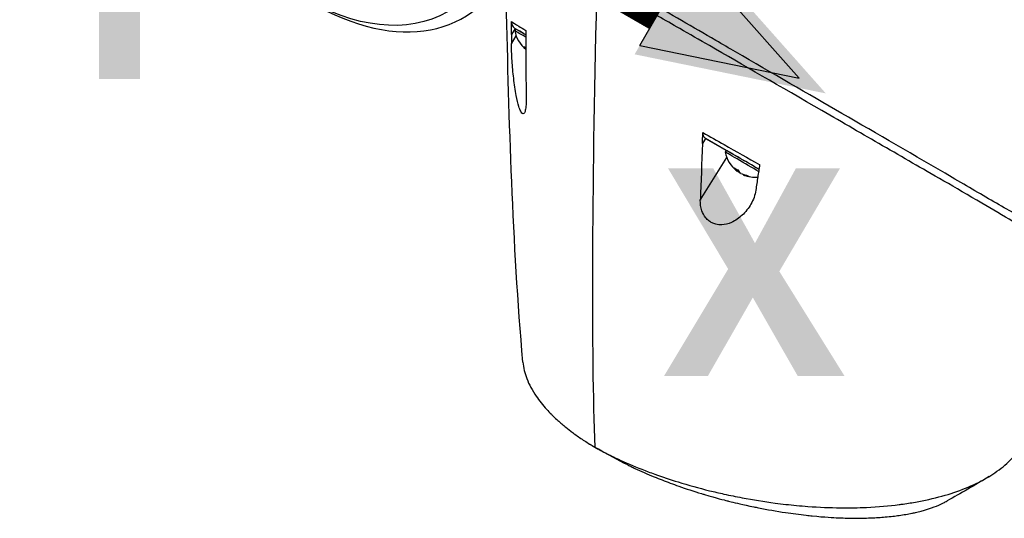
# Model space of a CAD drawing. Header units: millimetres. Extents: x 0 to 5219, y 0 to 2970.
# Tile 227 of 233: x 3242 to 3388, y 2369 to 2442. Entities that reach past the tile are written whole.
import ezdxf

# ---------------------------------------------------------------- set-up
doc = ezdxf.new("R2010")
doc.units = ezdxf.units.MM
doc.header["$LTSCALE"] = 0.2
for name, color, linetype in [('01_Object Line', 4, 'Continuous'), ('07_Special Line2', 76, 'Continuous'), ('12_Before Rev.Num.', 5, 'Continuous')]:
    doc.layers.add(name, color=color, linetype=linetype)
doc.layers.add('14_Mark', color=7, linetype='Continuous', true_color=0xe03c31)
doc.styles.add('Rainbow-5.0 Style', font='malgunsl.ttf')

# ---------------------------------------------------------------- blocks, each defined once
blk = doc.blocks.new('A$Cc6976730')
for p, q in [((-154.79, 1131.39), (-155.34, 1130.5)), ((-154.69, 1131.34), (-154.84, 1131.08)), ((-154.79, 1131.39), (-154.69, 1131.34)), ((-155.34, 1129.16), (-154.63, 1130.31)), ((-126.64, 1115.15), (-127.1, 1114.4)), ((-123.58, 1113.37), (-126.64, 1115.15)), ((-125.21, 1114.97), (-125.21, 1114.97)), ((-125.13, 1114.93), (-125.13, 1114.93)), ((-124.55, 1114.6), (-124.55, 1114.6)), ((-127.42, 1106.03), (-123.52, 1112.35)), ((-123.58, 1113.38), (-123.73, 1113.12)), ((-121.59, 1112.92), (-121.59, 1112.92)), ((-118.98, 1111.44), (-118.98, 1111.44)), ((-121.87, 1110.46), (-121.97, 1110.28)), ((-121.59, 1110.1), (-121.61, 1110.07)), ((-121.06, 1109.84), (-121.09, 1109.78))]:
    blk.add_line(p, q)
for centre, start, end in [((-150.4, 1131.88), 190.2054, 231.3135), ((-119.28, 1113.92), 190.2054, 231.9128), ((-119.28, 1113.92), 247.8839, 274.4064)]:
    blk.add_arc(centre, 4.52, start, end)
blk.add_ellipse((-186.28, 1171.2), major_axis=(21.5, -37.31), ratio=0.577941)
for centre, major_axis, ratio, start_param, end_param in [((-184.92, 1171.99), (22.47, -38.99), 0.577941, 5.496249, 10.211715), ((-121.74, 1362.55), (18.88, 309.71), 0.034121, 2.393594, 2.814486), ((-151.86, 1129.35), (-2.99, 1.73), 0.000837, 5.189689, 6.283893), ((-151.71, 1129.61), (-2.99, 1.73), 0.000837, 5.247157, 6.283185), ((-143.38, 1264.44), (6.2, 199.38), 0.038483, 2.315565, 2.3757), ((-150.65, 1132.03), (-2.25, -3.9), 0.57735, 5.95446, 6.130571), ((-151.12, 1132.3), (-2.15, -3.7), 0.816496, 6.199849, 6.298023), ((-111.05, 1247.46), (-15.09, -196.01), 0.04023, 5.461721, 5.52152), ((-120.74, 1111.39), (-2.99, 1.73), 0.000837, 4.006882, 6.283893), ((-120.59, 1111.65), (-2.99, 1.73), 0.000837, 4.049997, 6.283185), ((-119.54, 1114.06), (-2.25, -3.9), 0.57735, 5.95446, 6.201607), ((-120.01, 1114.34), (-2.15, -3.7), 0.816496, 6.199849, 6.36942), ((-119.46, 1114.02), (-2.26, -3.9), 0.816496, 6.169141, 6.20408), ((-119.1, 1113.81), (-2.26, -3.9), 0.816496, 6.089127, 6.20408), ((-119.03, 1113.77), (-2.25, -3.9), 0.57735, 5.95446, 6.201607), ((-119.54, 1114.06), (-2.25, -3.9), 0.57735, 0.079529, 0.114044), ((-119.46, 1114.02), (-2.26, -3.9), 0.816496, 0.082003, 0.329149), ((-119.1, 1113.81), (-2.26, -3.9), 0.816496, 0.082003, 0.329149), ((-118.26, 1113.32), (-2.14, -3.71), 0.57735, 6.197375, 6.366946), ((-141.24, 1069.95), (-5.44, 2.96), 0.209182, 1.355069, 1.454515), ((-141.24, 1069.95), (-5.44, 2.96), 0.209182, 1.454515, 1.45469)]:
    blk.add_ellipse(centre, major_axis=major_axis, ratio=ratio, start_param=start_param, end_param=end_param)
for points, knots in [([(-62.9, 1092.26), (-62.9, 1092.25), (-63.24, 1092.43), (-64.04, 1092.89), (-64.86, 1093.4), (-68, 1095.26), (-69.9, 1096.35), (-74.1, 1098.79), (-75.83, 1099.84), (-77.87, 1100.98), (-79.23, 1101.7), (-82.68, 1103.71), (-84.2, 1104.62), (-89.78, 1107.91), (-93.39, 1109.97), (-97.48, 1112.34), (-98.96, 1113.2), (-103.34, 1115.73), (-106.34, 1117.47), (-115.61, 1122.83), (-121.25, 1126.1), (-127.54, 1129.72), (-129.01, 1130.56), (-132.63, 1132.64), (-134.78, 1133.88), (-138.89, 1136.26), (-140.84, 1137.4), (-142.65, 1138.44)], [1.917495, 1.917495, 1.917495, 1.917495, 2.453917, 2.453917, 3.119268, 3.119268, 3.710855, 3.710855, 4.236876, 4.236876, 4.642605, 4.642605, 4.934699, 4.934699, 5.667174, 5.667174, 6.066186, 6.066186, 6.818123, 6.818123, 8.314738, 8.314738, 8.772171, 8.772171, 9.455351, 9.455351, 10.137965, 10.137965, 10.137965, 10.137965]), ([(-77.92, 1102.34), (-77.94, 1102.35), (-78, 1102.38), (-78.14, 1102.46), (-78.19, 1102.49), (-78.36, 1102.58), (-78.47, 1102.64), (-78.81, 1102.82), (-79.04, 1102.95), (-79.73, 1103.33), (-80.2, 1103.59), (-81.63, 1104.4), (-82.62, 1104.97), (-85.69, 1106.74), (-87.89, 1108.03), (-95.73, 1112.6), (-101.3, 1115.83), (-111.46, 1121.73), (-116.8, 1124.8), (-123.16, 1128.5), (-124.14, 1129.07), (-128.52, 1131.62), (-131.91, 1133.57), (-136.32, 1136.12), (-137.51, 1136.81), (-139.23, 1137.8), (-139.8, 1138.13), (-140.62, 1138.61), (-140.89, 1138.76), (-141.3, 1138.99), (-141.43, 1139.07), (-141.63, 1139.18), (-141.69, 1139.22), (-141.79, 1139.28), (-141.82, 1139.29), (-141.89, 1139.33), (-141.92, 1139.35), (-141.95, 1139.37)], [0.0003975, 0.0003975, 0.0003975, 0.0003975, 0.0037334, 0.0037334, 0.0059736, 0.0059736, 0.0104554, 0.0104554, 0.0194241, 0.0194241, 0.0373842, 0.0373842, 0.0734232, 0.0734232, 0.1463793, 0.1463793, 0.3201527, 0.3201527, 0.4871586, 0.4871586, 0.516686, 0.516686, 0.6197489, 0.6197489, 0.6590143, 0.6590143, 0.678683, 0.678683, 0.6884419, 0.6884419, 0.6932923, 0.6932923, 0.6957089, 0.6957089, 0.6969153, 0.6969153, 0.6983201, 0.6983201, 0.6983201, 0.6983201]), ([(-153.64, 1082.03), (-155.2, 1099.88), (-155.7, 1117.63), (-156.1, 1135.78), (-156.11, 1136.26), (-156.12, 1136.75)], [0, 0, 0, 0, 6.09063, 6.09063, 6.25757, 6.25757, 6.25757, 6.25757]), ([(-155.35, 1132.44), (-155.08, 1132.26), (-154.72, 1132.04), (-154.27, 1131.76), (-153.96, 1131.58), (-153.62, 1131.36), (-153.23, 1131.13)], [0, 0, 0, 0, 0.5977799, 0.5977799, 0.5977799, 0.9999999, 0.9999999, 0.9999999, 0.9999999]), ([(-155.35, 1132.44), (-155.35, 1132.3), (-155.33, 1132.17), (-155.27, 1131.96), (-155.23, 1131.87), (-155.08, 1131.62), (-154.95, 1131.49), (-154.79, 1131.39)], [0.0000029, 0.0000029, 0.0000029, 0.0000029, 0.0503484, 0.0503484, 0.0941618, 0.0941618, 0.1878468, 0.1878468, 0.1878468, 0.1878468]), ([(-155.34, 1130.5), (-155.34, 1130.85), (-155.34, 1131.22), (-155.34, 1131.85), (-155.34, 1132.16), (-155.35, 1132.44)], [-0.2324123, -0.2324123, -0.2324123, -0.2324123, -0.1008984, -0.1008984, -0.0000209, -0.0000209, -0.0000209, -0.0000209]), ([(-154.4, 1131.17), (-154.28, 1131.1), (-154.15, 1131.03), (-154, 1130.94), (-153.93, 1130.9), (-153.76, 1130.81), (-153.46, 1130.63), (-153.38, 1130.59), (-153.31, 1130.54), (-153.23, 1130.5)], [0.2777557, 0.2777557, 0.2777557, 0.2777557, 0.5, 0.5, 0.5, 0.75, 0.75, 0.75, 0.842462, 0.842462, 0.842462, 0.842462]), ([(-153.23, 1131.13), (-153.23, 1130.87), (-153.23, 1130.57), (-153.23, 1130.03), (-153.23, 1129.75), (-153.23, 1129.48)], [-0.1934752, -0.1934752, -0.1934752, -0.1934752, -0.0983779, -0.0983779, 0, 0, 0, 0]), ([(-155.34, 1130.5), (-155.34, 1130.28), (-155.34, 1130.05), (-155.34, 1129.6), (-155.34, 1129.38), (-155.34, 1129.16)], [-0.1686475, -0.1686475, -0.1686475, -0.1686475, -0.0843243, -0.0843243, -0.000001, -0.000001, -0.000001, -0.000001]), ([(-153.17, 1120.9), (-153.17, 1120.55), (-153.18, 1120.21), (-153.23, 1119.61), (-153.27, 1119.35), (-153.38, 1119), (-153.44, 1118.89), (-153.56, 1118.81), (-153.61, 1118.8), (-153.71, 1118.83), (-153.75, 1118.86), (-153.86, 1118.97), (-153.91, 1119.06), (-154.07, 1119.36), (-154.17, 1119.61), (-154.39, 1120.33), (-154.52, 1120.88), (-154.79, 1122.29), (-154.91, 1123.15), (-155.11, 1124.91), (-155.19, 1125.8), (-155.31, 1127.6), (-155.34, 1128.47), (-155.34, 1129.16)], [-1.636051, -1.636051, -1.636051, -1.636051, -1.487609, -1.487609, -1.342627, -1.342627, -1.229751, -1.229751, -1.162071, -1.162071, -1.103238, -1.103238, -1.031704, -1.031704, -0.907622, -0.907622, -0.714138, -0.714138, -0.48257, -0.48257, -0.258591, -0.258591, -0.000001, -0.000001, -0.000001, -0.000001]), ([(-127.1, 1114.4), (-127.09, 1114.66), (-127.08, 1114.94), (-127.07, 1115.47), (-127.06, 1115.76), (-127.06, 1116.02)], [-0.1913085, -0.1913085, -0.1913085, -0.1913085, -0.0940503, -0.0940503, 0, 0, 0, 0]), ([(-127.06, 1116.02), (-126.01, 1115.42), (-124.95, 1114.83), (-123.91, 1114.23), (-122.13, 1113.23), (-120.37, 1112.23), (-118.64, 1111.25)], [0, 0, 0, 0, 0.371058, 0.371058, 0.371058, 1, 1, 1, 1]), ([(-127.06, 1116.02), (-127.06, 1115.92), (-127.05, 1115.83), (-127.01, 1115.64), (-126.98, 1115.56), (-126.91, 1115.41), (-126.86, 1115.34), (-126.76, 1115.23), (-126.7, 1115.18), (-126.64, 1115.15)], [0, 0, 0, 0, 0.0370329, 0.0370329, 0.076468, 0.076468, 0.1152358, 0.1152358, 0.1527656, 0.1527656, 0.1527656, 0.1527656]), ([(-126.64, 1115.15), (-126.18, 1114.88), (-125.26, 1114.35), (-123.88, 1113.55), (-122.5, 1112.76), (-121.51, 1112.18), (-120.98, 1111.88), (-120.9, 1111.83)], [0, 0, 0, 0, 0.1599465, 0.3192865, 0.4782574, 0.6370733, 0.6649085, 0.6649085, 0.6649085, 0.6649085]), ([(-118.65, 1111.24), (-118.7, 1110.96), (-118.75, 1110.63), (-118.84, 1110.06), (-118.89, 1109.75), (-118.93, 1109.46)], [-0.2166132, -0.2166132, -0.2166132, -0.2166132, -0.1116759, -0.1116759, 0, 0, 0, 0]), ([(-118.93, 1109.46), (-118.98, 1109.13), (-119.02, 1108.8), (-119.12, 1108.14), (-119.17, 1107.81), (-119.22, 1107.48)], [0.000001, 0.000001, 0.000001, 0.000001, 0.1240778, 0.1240778, 0.2481545, 0.2481545, 0.2481545, 0.2481545]), ([(-119.22, 1107.48), (-119.32, 1106.77), (-119.58, 1106.07), (-120.28, 1104.84), (-120.73, 1104.27), (-121.7, 1103.36), (-122.23, 1102.99), (-123.3, 1102.51), (-123.79, 1102.39), (-124.55, 1102.36), (-124.84, 1102.38), (-125.32, 1102.5), (-125.51, 1102.57), (-125.85, 1102.74), (-126, 1102.84), (-126.33, 1103.09), (-126.48, 1103.25), (-126.88, 1103.74), (-127.06, 1104.1), (-127.36, 1104.94), (-127.43, 1105.48), (-127.42, 1106.03)], [-1.596737, -1.596737, -1.596737, -1.596737, -1.33399, -1.33399, -1.081083, -1.081083, -0.864266, -0.864266, -0.684891, -0.684891, -0.576042, -0.576042, -0.504751, -0.504751, -0.44002, -0.44002, -0.35801, -0.35801, -0.205711, -0.205711, -0.000001, -0.000001, -0.000001, -0.000001]), ([(-153.64, 1082.03), (-153.57, 1081.24), (-153.38, 1080.43), (-152.74, 1078.75), (-152.27, 1077.88), (-151.23, 1076.36), (-150.72, 1075.71), (-149.91, 1074.82), (-149.68, 1074.58), (-149.34, 1074.23), (-149.23, 1074.13), (-148.92, 1073.82), (-148.71, 1073.63), (-148.12, 1073.09), (-147.72, 1072.75), (-146.99, 1072.16), (-146.67, 1071.91), (-146.21, 1071.56), (-146.08, 1071.47), (-145.5, 1071.05), (-145.03, 1070.73), (-144.05, 1070.09), (-143.54, 1069.78), (-143.01, 1069.48)], [6.744578, 6.744578, 6.744578, 6.744578, 7.288579, 7.288579, 7.860772, 7.860772, 8.290537, 8.290537, 8.451715, 8.451715, 8.522248, 8.522248, 8.654959, 8.654959, 8.889881, 8.889881, 9.06617, 9.06617, 9.132077, 9.132077, 9.362293, 9.362293, 9.592797, 9.592797, 9.592797, 9.592797]), ([(-143.01, 1069.48), (-142.46, 1069.16), (-141.86, 1068.83), (-141.21, 1068.5), (-140.61, 1068.19), (-139.96, 1067.88), (-139.28, 1067.56), (-139.13, 1067.5), (-138.98, 1067.43), (-138.83, 1067.36), (-137.6, 1066.81), (-136.36, 1066.31), (-135.14, 1065.84), (-134.81, 1065.72), (-134.49, 1065.6), (-134.16, 1065.48), (-133.04, 1065.08), (-131.88, 1064.69), (-130.7, 1064.33), (-129.19, 1063.86), (-127.63, 1063.43), (-126.05, 1063.03), (-125.35, 1062.86), (-124.64, 1062.7), (-123.93, 1062.54), (-123.04, 1062.34), (-122.14, 1062.16), (-121.25, 1061.99), (-119.61, 1061.68), (-117.98, 1061.42), (-116.38, 1061.21), (-115.31, 1061.07), (-114.25, 1060.95), (-113.21, 1060.85), (-112.64, 1060.8), (-112.07, 1060.75), (-111.51, 1060.71), (-109.85, 1060.59), (-108.25, 1060.52), (-106.72, 1060.51), (-105.37, 1060.49), (-104.08, 1060.52), (-102.84, 1060.57), (-101.1, 1060.65), (-99.5, 1060.8), (-98.05, 1060.98), (-97.94, 1061), (-97.82, 1061.01), (-97.71, 1061.03), (-97.35, 1061.07), (-97, 1061.13), (-96.66, 1061.18), (-96.31, 1061.23), (-95.97, 1061.29), (-95.63, 1061.35), (-95.29, 1061.41), (-94.95, 1061.48), (-94.62, 1061.54), (-94.3, 1061.61), (-93.98, 1061.67), (-93.67, 1061.74), (-93.66, 1061.74), (-93.64, 1061.75), (-93.63, 1061.75), (-92.29, 1062.05), (-91.05, 1062.39), (-89.93, 1062.77), (-88.72, 1063.18), (-87.64, 1063.62), (-86.67, 1064.08), (-86.58, 1064.13), (-86.49, 1064.17), (-86.4, 1064.21), (-85.47, 1064.67), (-84.63, 1065.16), (-83.89, 1065.68), (-83.02, 1066.27), (-82.27, 1066.89), (-81.63, 1067.53), (-81.56, 1067.6), (-81.5, 1067.67), (-81.43, 1067.74), (-81.18, 1068), (-80.94, 1068.28), (-80.72, 1068.55), (-80.67, 1068.61), (-80.62, 1068.67), (-80.57, 1068.73)], [0, 0, 0, 0, 0.0293646, 0.0293646, 0.0293646, 0.0566154, 0.0566154, 0.0566154, 0.0625, 0.0625, 0.0625, 0.1118856, 0.1118856, 0.1118856, 0.125, 0.125, 0.125, 0.1687706, 0.1687706, 0.1687706, 0.2250488, 0.2250488, 0.2250488, 0.25, 0.25, 0.25, 0.2807426, 0.2807426, 0.2807426, 0.3373462, 0.3373462, 0.3373462, 0.375, 0.375, 0.375, 0.394127, 0.394127, 0.394127, 0.4504604, 0.4504604, 0.4504604, 0.5, 0.5, 0.5, 0.5625, 0.5625, 0.5625, 0.5671142, 0.5671142, 0.5671142, 0.581501, 0.581501, 0.581501, 0.5960263, 0.5960263, 0.5960263, 0.6106942, 0.6106942, 0.6106942, 0.625, 0.625, 0.625, 0.6254725, 0.6254725, 0.6254725, 0.6826656, 0.6826656, 0.6826656, 0.7442648, 0.7442648, 0.7442648, 0.75, 0.75, 0.75, 0.8049855, 0.8049855, 0.8049855, 0.8682916, 0.8682916, 0.8682916, 0.875, 0.875, 0.875, 0.9005062, 0.9005062, 0.9005062, 0.9060292, 0.9060292, 0.9060292, 0.9060292]), ([(-138.15, 1066.85), (-137.96, 1066.76), (-137.79, 1066.67), (-137.64, 1066.6), (-137.41, 1066.49), (-137.23, 1066.4), (-137.1, 1066.34), (-136.18, 1065.91), (-135.23, 1065.5), (-134.25, 1065.09), (-133.87, 1064.94), (-133.48, 1064.78), (-133.08, 1064.62), (-132.28, 1064.31), (-131.46, 1064.01), (-130.62, 1063.71), (-129.52, 1063.32), (-128.39, 1062.95), (-127.25, 1062.61), (-127.09, 1062.56), (-126.94, 1062.51), (-126.8, 1062.47), (-125.03, 1061.95), (-123.9, 1061.66), (-123.43, 1061.54), (-123.38, 1061.53), (-123.19, 1061.48), (-122.85, 1061.39), (-122.23, 1061.24), (-121.13, 1060.97), (-119.53, 1060.64), (-119.3, 1060.6), (-119.07, 1060.55), (-118.84, 1060.5), (-117.5, 1060.24), (-116.17, 1060.01), (-114.83, 1059.8), (-113.81, 1059.65), (-112.78, 1059.52), (-111.77, 1059.4), (-111.46, 1059.37), (-111.17, 1059.34), (-110.89, 1059.31), (-109, 1059.12), (-107.75, 1059.06), (-107.07, 1059.03), (-106.98, 1059.03), (-106.9, 1059.02), (-106.82, 1059.02), (-106.33, 1059), (-105.16, 1058.95), (-103.46, 1058.98), (-103.07, 1058.98), (-102.66, 1058.99), (-102.22, 1059.01), (-101.42, 1059.04), (-100.71, 1059.09), (-100.09, 1059.15), (-99.27, 1059.22), (-98.6, 1059.3), (-98.05, 1059.37), (-97.68, 1059.42), (-97.34, 1059.48), (-97.03, 1059.53), (-96.71, 1059.58), (-96.43, 1059.64), (-96.17, 1059.69), (-95.99, 1059.73), (-95.81, 1059.77), (-95.63, 1059.81), (-95.34, 1059.87), (-95.05, 1059.94), (-94.78, 1060.02), (-94.66, 1060.05), (-94.55, 1060.08), (-94.44, 1060.11), (-94.02, 1060.23), (-93.62, 1060.36), (-93.23, 1060.5), (-92.75, 1060.67), (-92.28, 1060.86), (-91.85, 1061.06), (-91.72, 1061.12), (-91.6, 1061.18), (-91.48, 1061.24), (-91.3, 1061.33), (-91.12, 1061.42), (-90.94, 1061.52)], [-0.9572352, -0.9572352, -0.9572352, -0.9572352, -0.9489424, -0.9489424, -0.9489424, -0.9357143, -0.9357143, -0.9357143, -0.889625, -0.889625, -0.889625, -0.8714286, -0.8714286, -0.8714286, -0.8344504, -0.8344504, -0.8344504, -0.7857143, -0.7857143, -0.7857143, -0.7816134, -0.7816134, -0.7816134, -0.7321429, -0.7321429, -0.7321429, -0.7131382, -0.7131382, -0.7131382, -0.6785714, -0.6785714, -0.6785714, -0.668891, -0.668891, -0.668891, -0.6136608, -0.6136608, -0.6136608, -0.5714286, -0.5714286, -0.5714286, -0.5631973, -0.5631973, -0.5631973, -0.5077586, -0.5077586, -0.5077586, -0.5, -0.5, -0.5, -0.4417473, -0.4417473, -0.4417473, -0.4285714, -0.4285714, -0.4285714, -0.3976984, -0.3976984, -0.3976984, -0.3571429, -0.3571429, -0.3571429, -0.3396491, -0.3396491, -0.3396491, -0.3214286, -0.3214286, -0.3214286, -0.3105609, -0.3105609, -0.3105609, -0.2929487, -0.2929487, -0.2929487, -0.2857143, -0.2857143, -0.2857143, -0.2580205, -0.2580205, -0.2580205, -0.2239141, -0.2239141, -0.2239141, -0.2142857, -0.2142857, -0.2142857, -0.1989238, -0.1989238, -0.1989238, -0.1989238])]:
    blk.add_open_spline(points, degree=3, knots=knots)
for points in [[(-154.79, 1131.39), (-154.76, 1131.38), (-154.73, 1131.36), (-154.69, 1131.34)], [(-119.39, 1110.96), (-119.18, 1110.84), (-118.97, 1110.71), (-118.76, 1110.59)], [(-118.64, 1111.25), (-118.64, 1111.25), (-118.64, 1111.24), (-118.65, 1111.24)], [(-142.49, 1069.17), (-142.89, 1069.4), (-143.29, 1069.63), (-143.68, 1069.87)], [(-138.15, 1066.85), (-139.63, 1067.58), (-141.08, 1068.35), (-142.49, 1069.17)], [(-84.7, 1065.15), (-86.84, 1063.84), (-88.98, 1062.62), (-90.94, 1061.52)]]:
    blk.add_open_spline(points, degree=3)
blk = doc.blocks.new('A$C36afca62')
h = blk.add_hatch(color=256)
h.dxf.hatch_style = 1
h.paths.add_polyline_path([(6, 0, 1), (-6, 0, 1)])
at = {"layer": '07_Special Line2'}
blk.add_hatch(color=256, dxfattribs=at).paths.add_polyline_path([(51.084, 29.494), (33.418, 25.878), (39.12, 16.002)])
at = {"layer": '12_Before Rev.Num.'}
blk.add_hatch(color=256, dxfattribs=at).paths.add_polyline_path([(0, 58.987), (-5.702, 41.88), (5.702, 41.88)])
at = {"layer": '14_Mark'}
blk.add_hatch(color=256, dxfattribs=at).paths.add_polyline_path([(51.084, -29.494), (39.12, -16.002), (33.418, -25.878)])
blk.add_circle((0, 0), 6)
at = {"layer": '07_Special Line2'}
for p, q in [((48.615, 28.068), (33.893, 25.055)), ((38.645, 16.825), (48.615, 28.068)), ((38.645, 16.825), (33.893, 25.055))]:
    blk.add_line(p, q, dxfattribs=at)
at = {"layer": '07_Special Line2', "const_width": 6}
blk.add_lwpolyline([(36.269, 20.94), (0, 0)], dxfattribs=at)
at = {"layer": '12_Before Rev.Num.'}
for p, q in [((0, 56.136), (-4.752, 41.88)), ((4.752, 41.88), (0, 56.136)), ((4.752, 41.88), (-4.752, 41.88))]:
    blk.add_line(p, q, dxfattribs=at)
at = {"layer": '12_Before Rev.Num.', "const_width": 6}
blk.add_lwpolyline([(0, 41.88), (0, 0)], dxfattribs=at)
at = {"layer": '14_Mark'}
for p, q in [((33.893, -25.055), (38.645, -16.825)), ((48.615, -28.068), (38.645, -16.825)), ((33.893, -25.055), (48.615, -28.068))]:
    blk.add_line(p, q, dxfattribs=at)
at = {"layer": '14_Mark', "const_width": 6}
blk.add_lwpolyline([(36.269, -20.94), (0, 0)], dxfattribs=at)
at = {"insert": (-21.407, -18.551), "char_height": 19.2, "attachment_point": 4, "style": 'Rainbow-5.0 Style'}
blk.add_mtext('{\\fMalgun Gothic Semilight|b1|i0|c129|p50;T}', dxfattribs=at)
at = {"layer": '07_Special Line2', "insert": (43.221, 5.18), "char_height": 19.2, "attachment_point": 4, "style": 'Rainbow-5.0 Style'}
blk.add_mtext('{\\fMalgun Gothic Semilight|b1|i0|c129|p50;Y}', dxfattribs=at)
at = {"layer": '12_Before Rev.Num.', "insert": (-24.704, 42.87), "char_height": 19.2, "attachment_point": 4, "style": 'Rainbow-5.0 Style'}
blk.add_mtext('{\\fMalgun Gothic Semilight|b1|i0|c129|p50;Z}', dxfattribs=at)
at = {"layer": '14_Mark', "insert": (36.133, -46.025), "char_height": 19.2, "attachment_point": 4, "style": 'Rainbow-5.0 Style'}
blk.add_mtext('{\\fMalgun Gothic Semilight|b1|i0|c129|p50;X}', dxfattribs=at)

msp = doc.modelspace()

# ---------------------------------------------------------------- block references
at = {"xscale": 1.6, "yscale": 1.6, "zscale": 1.6}
msp.add_blockref('A$C36afca62', (3279.913, 2478.583), dxfattribs=at)
at = {"layer": '01_Object Line'}
msp.add_blockref('A$Cc6976730', (3470.513, 1309.589), dxfattribs=at)

doc.saveas('drawing.dxf')
